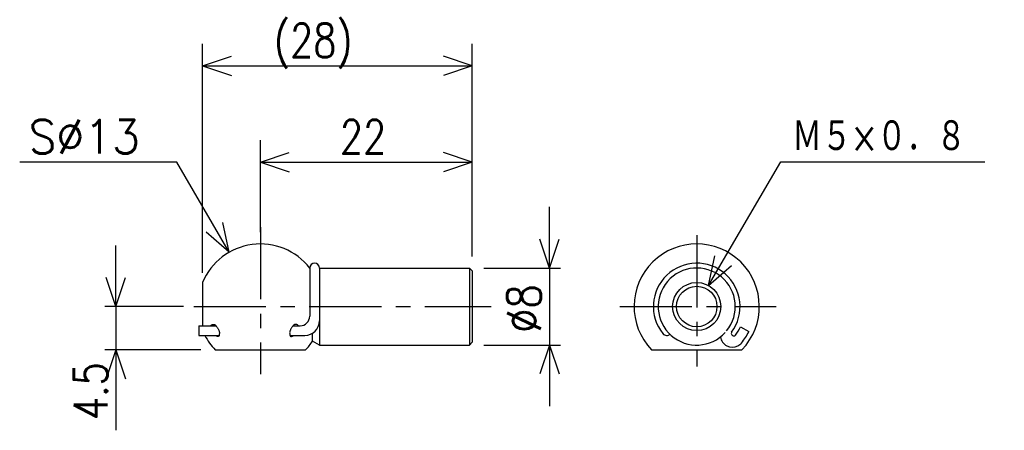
# Model space of a CAD drawing. Extents: x -145 to -43, y 122 to 165.
import ezdxf

# ---------------------------------------------------------------- set-up
doc = ezdxf.new("R2010")
doc.units = 0
doc.header["$MEASUREMENT"] = 0
doc.linetypes.add('CENTER', pattern=[12, 7.5, -1.5, 1.5, -1.5])
doc.layers.get('0').update_dxf_attribs({"linetype": 'CONTINUOUS'})
doc.styles.get("Standard").update_dxf_attribs({"font": 'txt', "bigfont": 'BIGFONT'})

msp = doc.modelspace()

# ---------------------------------------------------------------- linework, layer by layer
at = {"color": 7, "linetype": 'Continuous'}
for p, q in [((-126, 138.5), (-126, 162.286)), ((-98, 140.2), (-98, 162.286)), ((-126, 160), (-123, 161)), ((-98, 160), (-101, 161)), ((-126, 160), (-98, 160)), ((-126, 160), (-123, 159)), ((-98, 160), (-101, 159)), ((-120, 142.71208), (-120, 152.286)), ((-98, 140.2), (-98, 152.286)), ((-120, 150), (-117, 151)), ((-98, 150), (-101, 151)), ((-128.69141, 150.00278), (-144.98778, 150.00278)), ((-123.25001, 140.62917), (-128.69141, 150.00278)), ((-120, 150), (-98, 150)), ((-120, 150), (-117, 149)), ((-98, 150), (-101, 149)), ((-73.467941, 137.17172), (-65.981834, 150.03856)), ((-65.981834, 150.03856), (-44.792976, 150.03856)), ((-90, 139), (-90, 145.35)), ((-123.25001, 140.62917), (-123.89129, 143.72574)), ((-123.25001, 140.62917), (-125.62098, 142.72165)), ((-135, 135), (-135, 141.35)), ((-90, 139), (-91, 142)), ((-90, 139), (-89, 142)), ((-73.467941, 137.17172), (-72.823618, 140.26766)), ((-73.467941, 137.17172), (-71.094919, 139.26188)), ((-135, 135), (-136, 138)), ((-135, 135), (-134, 138)), ((-114.87653, 139), (-114.87653, 134)), ((-113.87653, 139), (-98.300003, 139)), ((-113.87653, 139), (-113.87653, 131)), ((-98.300003, 139), (-98, 138.7)), ((-98.299995, 139), (-98.299995, 131)), ((-98, 138.7), (-98, 131.3)), ((-96.800003, 139), (-88.856995, 139)), ((-90, 139), (-90, 131)), ((-128, 135), (-136.14301, 135)), ((-135, 135), (-135, 130.5)), ((-126.38567, 133), (-124.60323, 133)), ((-126.38567, 133), (-126.38567, 132)), ((-116.61362, 133), (-115.87653, 133)), ((-70.165504, 132.90698), (-69.293831, 132.40373)), ((-126.38567, 132), (-124.28844, 132)), ((-116.92841, 132), (-115.37653, 132)), ((-114.58281, 131.40778), (-114.58281, 132.2272)), ((-71.059151, 132.07715), (-70.939926, 131.95792)), ((-113.87653, 131), (-114.58281, 131.40778)), ((-113.87653, 131), (-98.300003, 131)), ((-98, 131.3), (-98.300003, 131)), ((-96.800003, 131), (-88.856995, 131)), ((-90, 131), (-91, 128)), ((-90, 131), (-89, 128)), ((-90, 131), (-90, 124.65)), ((-71.534348, 131.13812), (-71.532219, 131.136)), ((-126.19041, 130.5), (-136.14301, 130.5)), ((-135, 130.5), (-136, 127.5)), ((-135, 130.5), (-135, 124.98988)), ((-135, 130.5), (-134, 127.5)), ((-135, 130.5), (-135, 122.15)), ((-124.69041, 130.5), (-115.30959, 130.5)), ((-79.396767, 130.5), (-70.015938, 130.5))]:
    msp.add_line(p, q, dxfattribs=at)
at = {"color": 7, "linetype": 'CENTER'}
for p, q in [((-120, 143.25302), (-120, 127.98103)), ((-74.706352, 142.40863), (-74.706352, 128.77577)), ((-126.92627, 135), (-96.053795, 135)), ((-82.695938, 135), (-66.463181, 135))]:
    msp.add_line(p, q, dxfattribs=at)
at = {"linetype": 'Continuous'}
msp.add_line((-126, 137.5), (-126, 133), dxfattribs=at)
at = {"color": 7, "linetype": 'Continuous'}
for points in [[(-125.14595, 133.02153, -0.06843598), (-125.05251, 133.09687, -0.078210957), (-124.94055, 133.14234, -0.088416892), (-124.81994, 133.14925, -0.12955951), (-124.70818, 133.10585, -0.054857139), (-124.62145, 133.02127, -0.018979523), (-124.5449, 132.92628, -0.014532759), (-124.47526, 132.82687, -0.012054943), (-124.41074, 132.724, -0.016563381), (-124.3522, 132.61762, -0.026353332), (-124.30285, 132.50706, -0.037918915), (-124.26758, 132.38938, -0.056897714), (-124.2548, 132.2685, -0.036852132), (-124.26832, 132.14822, 0.018705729), (-124.28545, 132.02807, -0.19701338), (-124.32339, 131.91702, -0.151741), (-124.44052, 131.90578, -0.0138222), (-124.56114, 131.9207, -0.25317221), (-124.64921, 131.99881)], [(-116.0709, 133.02153, 0.068439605), (-116.16434, 133.09686, 0.078200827), (-116.2763, 133.14234, 0.088415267), (-116.39691, 133.14925, 0.12955758), (-116.50867, 133.10586, 0.054863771), (-116.5954, 133.02128, 0.018986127), (-116.67195, 132.92629, 0.014528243), (-116.74159, 132.82688, 0.012053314), (-116.80611, 132.724, 0.016563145), (-116.86465, 132.61762, 0.026352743), (-116.914, 132.50707, 0.037918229), (-116.94927, 132.38938, 0.05689646), (-116.96205, 132.26851, 0.036855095), (-116.94853, 132.14822, -0.018704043), (-116.9314, 132.02808, 0.19697916), (-116.89346, 131.91702, 0.15176379), (-116.77633, 131.90577, 0.013821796), (-116.65572, 131.9207, 0.2531665), (-116.56765, 131.99881)]]:
    msp.add_lwpolyline(points, format="xyb", dxfattribs=at)
for radius in [2.5, 2.1]:
    msp.add_circle((-74.706352, 135), radius, dxfattribs=at)
for centre, radius, start, end in [((-120, 135), 6.5, 37.979879, 157.38013505), ((-74.706352, 135), 6.5, 316.18693, 223.81307), ((-114.37653, 139), 0.5, 90, 180), ((-114.37653, 139), 0.5, 0, 90), ((-74.706352, 135), 4.5, 323.71562, 218.6822), ((-74.706352, 135), 4, 320.87965, 317.7819), ((-115.87653, 134), 1, 270, 0), ((-115.37653, 133.5), 1.5, 270, 0), ((-74.706352, 135), 5, 323.53258, 335.25356), ((-120, 135), 6.5, 207.48642625, 223.81307), ((-77.82885, 132.5), 0.5, 218.6822, 270), ((-77.82885, 132.5), 0.5, 270, 312.26469), ((-70.917732, 132.21857), 0.2, 143.71455, 225), ((-70.846214, 132.14705), 0.2, 225, 323.53489), ((-74.706352, 135), 6.003, 320.87597, 334.37399), ((-120, 135), 6.5, 316.18693, 326.45102), ((-71.012695, 132.03069), 1.25, 188.58589, 297.60418), ((-71.248245, 131.41771), 0.4, 224.99923, 225.153), ((-70.825111, 131.84311), 1, 293.05498, 320.87609)]:
    msp.add_arc(centre, radius, start, end, dxfattribs=at)

# ---------------------------------------------------------------- texts
for s, width, p in [('(28)', 0.8, (-118.593, 160.875)), ('S%%C13', 0.96386, (-144.07377, 150.87778)), ('22', 0.8, (-111.743, 150.875)), ('Ｍ５×０．８', 0.8, (-64.792978, 150.91356))]:
    msp.add_text(s, height=3.5, dxfattribs=dict(at, width=width)).set_placement(p)
for s, width, p in [('%%C8', 0.844216, (-90.875, 132.257)), ('4.5', 0.8, (-135.875, 123.21838))]:
    msp.add_text(s, height=3.5, rotation=90.000003, dxfattribs=dict(at, width=width)).set_placement(p)

doc.saveas('drawing.dxf')
